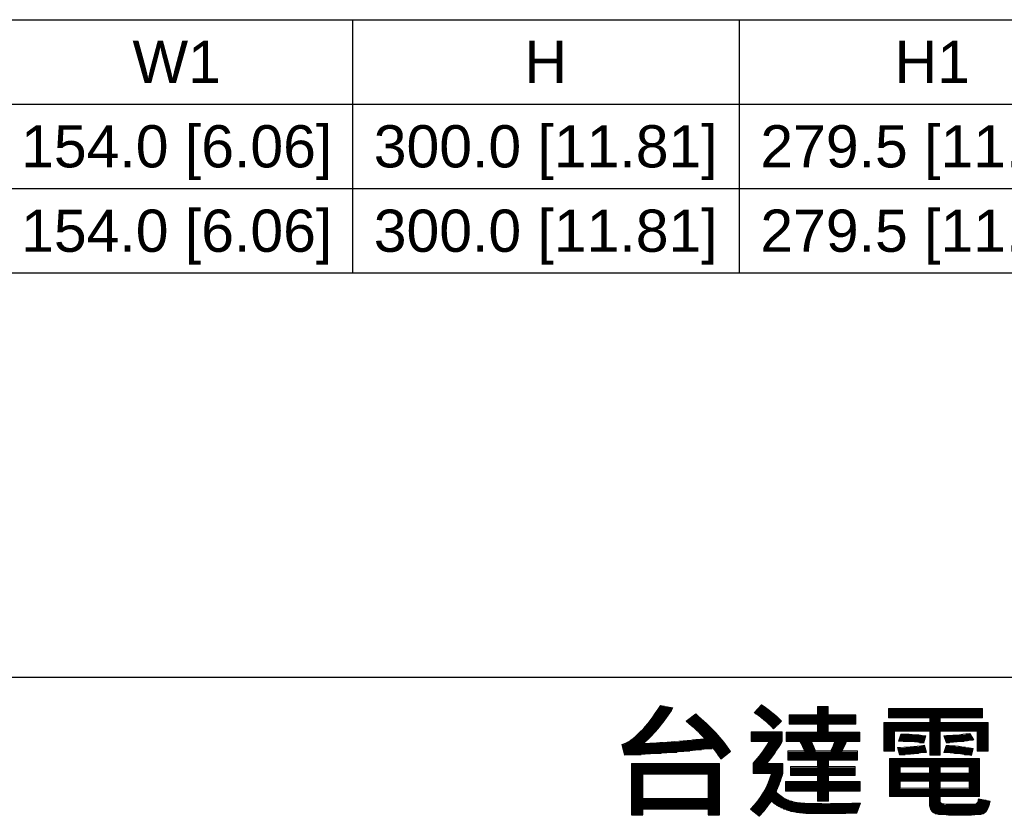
# Model space of a CAD drawing. Header units: millimetres. Extents: x 10777 to 12153, y -350 to 623.
# Tile 4 of 59: x 10953 to 11135, y -204 to -57. Entities that reach past the tile are written whole.
import ezdxf

# ---------------------------------------------------------------- set-up
doc = ezdxf.new("R2010")
doc.units = ezdxf.units.MM
doc.styles.add('TEXTSTYLE_5', font='arial.ttf')

msp = doc.modelspace()

# ---------------------------------------------------------------- linework, layer by layer
at = {"color": 7, "linetype": 'Continuous'}
for p, q in [((10832.89, -56.98), (11352.89, -56.98)), ((11014.89, -56.98), (11014.89, -103.78)), ((11086.39, -56.98), (11086.39, -103.78)), ((10832.89, -72.58), (11352.89, -72.58)), ((10832.89, -88.18), (11352.89, -88.18)), ((10832.89, -103.78), (11352.89, -103.78))]:
    msp.add_line(p, q, dxfattribs=at)
at = {"color": 7}
for p, q in [((11440.26, -178.56), (10801.44, -178.56)), ((11071.76, -183.87), (11072.62, -183.87)), ((11090.34, -183.87), (11090.94, -183.87)), ((11090.55, -183.64), (11090.61, -183.64)), ((11070.58, -185.65), (11073.21, -185.65)), ((11070.73, -185.43), (11073.36, -185.43)), ((11070.89, -185.21), (11073.52, -185.21)), ((11071.04, -184.98), (11073.66, -184.98)), ((11071.19, -184.76), (11073.81, -184.76)), ((11071.33, -184.54), (11073.95, -184.54)), ((11071.48, -184.31), (11074.09, -184.31)), ((11071.62, -184.09), (11073.75, -184.09)), ((11077.95, -185.65), (11078.82, -185.65)), ((11078.24, -185.43), (11078.56, -185.43)), ((11089.26, -184.98), (11092.45, -184.98)), ((11089.38, -185.21), (11092.72, -185.21)), ((11089.47, -184.76), (11092.17, -184.76)), ((11089.69, -184.54), (11091.88, -184.54)), ((11089.73, -185.43), (11092.98, -185.43)), ((11089.9, -184.31), (11091.58, -184.31)), ((11090.05, -185.65), (11093.23, -185.65)), ((11090.12, -184.09), (11091.27, -184.09)), ((11095.64, -185.65), (11107.97, -185.65)), ((11100.88, -184.09), (11102.9, -184.09)), ((11100.88, -184.31), (11102.9, -184.31)), ((11100.88, -184.54), (11102.9, -184.54)), ((11100.88, -184.76), (11102.9, -184.76)), ((11100.88, -184.98), (11102.9, -184.98)), ((11100.88, -185.21), (11102.9, -185.21)), ((11100.88, -185.43), (11102.9, -185.43)), ((11114.05, -184.31), (11131.45, -184.31)), ((11114.05, -184.54), (11131.45, -184.54)), ((11114.05, -184.76), (11131.45, -184.76)), ((11114.05, -184.98), (11131.45, -184.98)), ((11114.05, -185.21), (11131.45, -185.21)), ((11114.05, -185.43), (11131.45, -185.43)), ((11114.05, -185.65), (11131.45, -185.65)), ((11069.21, -187.44), (11071.87, -187.44)), ((11069.4, -187.21), (11072.05, -187.21)), ((11069.58, -186.99), (11072.22, -186.99)), ((11069.75, -186.77), (11072.4, -186.77)), ((11069.92, -186.54), (11072.57, -186.54)), ((11070.09, -186.32), (11072.73, -186.32)), ((11070.26, -186.1), (11072.89, -186.1)), ((11070.42, -185.87), (11073.05, -185.87)), ((11076.78, -186.54), (11079.8, -186.54)), ((11076.78, -186.77), (11080.04, -186.77)), ((11077.04, -186.99), (11080.27, -186.99)), ((11077.08, -186.32), (11079.56, -186.32)), ((11077.31, -187.21), (11080.5, -187.21)), ((11077.37, -186.1), (11079.31, -186.1)), ((11077.57, -187.44), (11080.73, -187.44)), ((11077.66, -185.87), (11079.07, -185.87)), ((11090.36, -185.87), (11093.47, -185.87)), ((11090.65, -186.1), (11093.71, -186.1)), ((11090.93, -186.32), (11093.94, -186.32)), ((11091.2, -186.54), (11094.17, -186.54)), ((11091.46, -186.77), (11094.12, -186.77)), ((11091.71, -186.99), (11093.88, -186.99)), ((11091.95, -187.21), (11093.65, -187.21)), ((11092.18, -187.44), (11093.42, -187.44)), ((11095.64, -185.87), (11107.97, -185.87)), ((11095.64, -186.1), (11107.97, -186.1)), ((11095.64, -186.32), (11107.97, -186.32)), ((11095.64, -186.54), (11107.97, -186.54)), ((11095.64, -186.77), (11107.97, -186.77)), ((11095.64, -186.99), (11107.97, -186.99)), ((11100.88, -187.21), (11102.9, -187.21)), ((11100.88, -187.44), (11102.9, -187.44)), ((11113.2, -186.99), (11132.44, -186.99)), ((11113.2, -187.21), (11132.44, -187.21)), ((11113.2, -187.44), (11132.44, -187.44)), ((11114.05, -185.87), (11131.45, -185.87)), ((11121.66, -186.1), (11123.57, -186.1)), ((11121.66, -186.32), (11123.57, -186.32)), ((11121.66, -186.54), (11123.57, -186.54)), ((11121.66, -186.77), (11123.57, -186.77)), ((11067.52, -189.22), (11070.31, -189.22)), ((11067.76, -189), (11070.52, -189)), ((11067.99, -188.77), (11070.72, -188.77)), ((11068.21, -188.55), (11070.93, -188.55)), ((11068.43, -188.33), (11071.12, -188.33)), ((11068.63, -188.1), (11071.31, -188.1)), ((11068.83, -187.88), (11071.5, -187.88)), ((11069.02, -187.66), (11071.69, -187.66)), ((11077.83, -187.66), (11080.95, -187.66)), ((11078.08, -187.88), (11081.18, -187.88)), ((11078.32, -188.1), (11081.39, -188.1)), ((11078.56, -188.33), (11081.61, -188.33)), ((11078.8, -188.55), (11081.82, -188.55)), ((11079.03, -188.77), (11082.03, -188.77)), ((11079.25, -189), (11082.23, -189)), ((11079.47, -189.22), (11082.43, -189.22)), ((11088.64, -188.77), (11094.39, -188.77)), ((11088.64, -189), (11094.39, -189)), ((11088.64, -189.22), (11094.39, -189.22)), ((11092.41, -187.66), (11093.18, -187.66)), ((11092.63, -187.88), (11092.95, -187.88)), ((11095.11, -188.77), (11108.74, -188.77)), ((11095.11, -189), (11108.74, -189)), ((11095.11, -189.22), (11108.74, -189.22)), ((11100.88, -187.66), (11102.9, -187.66)), ((11100.88, -187.88), (11102.9, -187.88)), ((11100.88, -188.1), (11102.9, -188.1)), ((11100.88, -188.33), (11102.9, -188.33)), ((11100.88, -188.55), (11102.9, -188.55)), ((11113.2, -187.66), (11132.44, -187.66)), ((11113.2, -187.88), (11132.44, -187.88)), ((11113.2, -188.1), (11132.44, -188.1)), ((11113.2, -188.33), (11132.44, -188.33)), ((11113.2, -188.55), (11115.15, -188.55)), ((11113.2, -188.77), (11115.15, -188.77)), ((11113.2, -189), (11115.15, -189)), ((11113.2, -189.22), (11115.15, -189.22)), ((11116.26, -189.22), (11119.88, -189.22)), ((11121.66, -188.55), (11123.57, -188.55)), ((11121.66, -188.77), (11123.57, -188.77)), ((11121.66, -189), (11123.57, -189)), ((11121.66, -189.22), (11123.57, -189.22)), ((11126.33, -189.22), (11129.3, -189.22)), ((11128.34, -189), (11129.17, -189)), ((11130.46, -188.55), (11132.44, -188.55)), ((11130.46, -188.77), (11132.44, -188.77)), ((11130.46, -189), (11132.44, -189)), ((11130.46, -189.22), (11132.44, -189.22)), ((11064.7, -191), (11083.91, -191)), ((11065.21, -190.78), (11083.74, -190.78)), ((11065.67, -190.56), (11068.97, -190.56)), ((11066.05, -190.34), (11069.2, -190.34)), ((11066.4, -190.11), (11069.43, -190.11)), ((11066.71, -189.89), (11069.66, -189.89)), ((11067, -189.67), (11069.88, -189.67)), ((11067.27, -189.44), (11070.1, -189.44)), ((11072.61, -190.56), (11083.57, -190.56)), ((11075.4, -190.34), (11083.39, -190.34)), ((11077.8, -190.11), (11083.2, -190.11)), ((11079.69, -189.44), (11082.63, -189.44)), ((11079.9, -189.67), (11082.82, -189.67)), ((11079.99, -189.89), (11083.01, -189.89)), ((11088.64, -189.44), (11094.39, -189.44)), ((11088.64, -189.67), (11094.39, -189.67)), ((11088.64, -189.89), (11094.39, -189.89)), ((11088.64, -190.11), (11094.39, -190.11)), ((11088.64, -190.34), (11094.39, -190.34)), ((11091.6, -191), (11094.02, -191)), ((11091.74, -190.78), (11094.16, -190.78)), ((11091.88, -190.56), (11094.3, -190.56)), ((11095.11, -189.44), (11108.74, -189.44)), ((11095.11, -189.67), (11108.74, -189.67)), ((11095.11, -189.89), (11108.74, -189.89)), ((11095.11, -190.11), (11108.74, -190.11)), ((11095.11, -190.34), (11108.74, -190.34)), ((11097.75, -190.56), (11099.86, -190.56)), ((11097.87, -190.78), (11099.97, -190.78)), ((11097.98, -191), (11100.07, -191)), ((11103.87, -191), (11106, -191)), ((11103.96, -190.78), (11106.09, -190.78)), ((11104.05, -190.56), (11106.18, -190.56)), ((11113.2, -189.44), (11115.15, -189.44)), ((11113.2, -189.67), (11115.15, -189.67)), ((11113.2, -189.89), (11115.15, -189.89)), ((11113.2, -190.11), (11115.15, -190.11)), ((11113.2, -190.34), (11115.15, -190.34)), ((11113.2, -190.56), (11115.15, -190.56)), ((11113.2, -190.78), (11115.15, -190.78)), ((11113.2, -191), (11115.15, -191)), ((11115.98, -190.11), (11120.75, -190.11)), ((11116.05, -189.89), (11120.81, -189.89)), ((11116.12, -189.67), (11120.87, -189.67)), ((11116.19, -189.44), (11120.94, -189.44)), ((11116.75, -190.34), (11120.69, -190.34)), ((11119.76, -190.56), (11120.62, -190.56)), ((11121.66, -189.44), (11123.57, -189.44)), ((11121.66, -189.67), (11123.57, -189.67)), ((11121.66, -189.89), (11123.57, -189.89)), ((11121.66, -190.11), (11123.57, -190.11)), ((11121.66, -190.34), (11123.57, -190.34)), ((11121.66, -190.56), (11123.57, -190.56)), ((11121.66, -190.78), (11123.57, -190.78)), ((11121.66, -191), (11123.57, -191)), ((11124.3, -189.44), (11129.44, -189.44)), ((11124.38, -189.67), (11129.57, -189.67)), ((11124.46, -189.89), (11129.71, -189.89)), ((11124.54, -190.11), (11129.63, -190.11)), ((11124.62, -190.34), (11128.01, -190.34)), ((11124.7, -190.56), (11125.31, -190.56)), ((11130.46, -189.44), (11132.44, -189.44)), ((11130.46, -189.67), (11132.44, -189.67)), ((11130.46, -189.89), (11132.44, -189.89)), ((11130.46, -190.11), (11132.44, -190.11)), ((11130.46, -190.34), (11132.44, -190.34)), ((11130.46, -190.56), (11132.44, -190.56)), ((11130.46, -190.78), (11132.44, -190.78)), ((11130.46, -191), (11132.44, -191)), ((11064.75, -191.23), (11084.08, -191.23)), ((11064.81, -191.45), (11084.25, -191.45)), ((11064.87, -191.67), (11081.43, -191.67)), ((11064.92, -191.9), (11079.45, -191.9)), ((11064.98, -192.12), (11077.29, -192.12)), ((11065.03, -192.34), (11074.87, -192.34)), ((11065.09, -192.57), (11072.02, -192.57)), ((11065.15, -192.79), (11068.29, -192.79)), ((11081.63, -191.67), (11084.41, -191.67)), ((11081.8, -191.9), (11084.57, -191.9)), ((11081.97, -192.12), (11084.72, -192.12)), ((11082.14, -192.34), (11084.69, -192.34)), ((11082.3, -192.57), (11084.41, -192.57)), ((11082.45, -192.79), (11084.13, -192.79)), ((11082.61, -193.01), (11083.86, -193.01)), ((11090.17, -193.01), (11092.65, -193.01)), ((11090.34, -192.79), (11092.81, -192.79)), ((11090.51, -192.57), (11092.97, -192.57)), ((11090.68, -192.34), (11093.12, -192.34)), ((11090.84, -192.12), (11093.28, -192.12)), ((11090.99, -191.9), (11093.43, -191.9)), ((11091.15, -191.67), (11093.58, -191.67)), ((11091.3, -191.45), (11093.73, -191.45)), ((11091.45, -191.23), (11093.87, -191.23)), ((11095.44, -192.34), (11108.3, -192.34)), ((11095.44, -192.57), (11108.3, -192.57)), ((11095.44, -192.79), (11108.3, -192.79)), ((11095.44, -193.01), (11108.3, -193.01)), ((11098.09, -191.23), (11100.17, -191.23)), ((11098.2, -191.45), (11100.27, -191.45)), ((11098.3, -191.67), (11100.37, -191.67)), ((11098.39, -191.9), (11100.46, -191.9)), ((11098.48, -192.12), (11100.55, -192.12)), ((11103.36, -192.12), (11105.45, -192.12)), ((11103.47, -191.9), (11105.57, -191.9)), ((11103.58, -191.67), (11105.68, -191.67)), ((11103.68, -191.45), (11105.79, -191.45)), ((11103.78, -191.23), (11105.9, -191.23)), ((11113.2, -191.23), (11115.15, -191.23)), ((11113.2, -191.45), (11115.15, -191.45)), ((11113.2, -191.67), (11115.15, -191.67)), ((11113.2, -191.9), (11115.15, -191.9)), ((11113.2, -192.12), (11115.15, -192.12)), ((11115.73, -191.67), (11120.86, -191.67)), ((11115.79, -191.9), (11120.93, -191.9)), ((11115.86, -192.12), (11121.01, -192.12)), ((11115.92, -192.34), (11121.05, -192.34)), ((11115.99, -192.57), (11119.58, -192.57)), ((11116.05, -192.79), (11117.12, -192.79)), ((11117.25, -191.45), (11120.79, -191.45)), ((11119.7, -191.23), (11120.71, -191.23)), ((11121.66, -191.23), (11123.57, -191.23)), ((11121.66, -191.45), (11123.57, -191.45)), ((11121.66, -191.67), (11123.57, -191.67)), ((11121.66, -191.9), (11123.57, -191.9)), ((11121.66, -192.12), (11123.57, -192.12)), ((11121.66, -192.34), (11123.57, -192.34)), ((11121.66, -192.57), (11123.57, -192.57)), ((11121.66, -192.79), (11123.57, -192.79)), ((11124.28, -192.34), (11129.51, -192.34)), ((11124.36, -192.12), (11129.57, -192.12)), ((11124.44, -191.9), (11129.62, -191.9)), ((11124.52, -191.67), (11129.67, -191.67)), ((11124.6, -191.45), (11128.27, -191.45)), ((11124.68, -191.23), (11126.42, -191.23)), ((11126.23, -192.57), (11129.46, -192.57)), ((11128.11, -192.79), (11129.41, -192.79)), ((11130.46, -191.23), (11132.44, -191.23)), ((11130.46, -191.45), (11132.44, -191.45)), ((11130.46, -191.67), (11132.44, -191.67)), ((11130.46, -191.9), (11132.44, -191.9)), ((11130.46, -192.12), (11132.44, -192.12)), ((11066.5, -194.57), (11082.78, -194.57)), ((11066.5, -194.8), (11082.78, -194.8)), ((11082.76, -193.23), (11083.58, -193.23)), ((11082.9, -193.46), (11083.3, -193.46)), ((11089.01, -194.57), (11094.5, -194.57)), ((11089.01, -194.8), (11094.5, -194.8)), ((11089.04, -194.35), (11091.63, -194.35)), ((11089.24, -194.13), (11091.8, -194.13)), ((11089.44, -193.9), (11091.98, -193.9)), ((11089.63, -193.68), (11092.15, -193.68)), ((11089.82, -193.46), (11092.32, -193.46)), ((11090, -193.23), (11092.48, -193.23)), ((11095.44, -193.23), (11108.3, -193.23)), ((11095.44, -193.46), (11108.3, -193.46)), ((11095.44, -193.68), (11108.3, -193.68)), ((11100.9, -193.9), (11102.97, -193.9)), ((11100.9, -194.13), (11102.97, -194.13)), ((11100.9, -194.35), (11102.97, -194.35)), ((11100.9, -194.57), (11102.97, -194.57)), ((11100.9, -194.8), (11102.97, -194.8)), ((11114.23, -193.68), (11130.87, -193.68)), ((11114.23, -193.9), (11130.87, -193.9)), ((11114.23, -194.13), (11130.87, -194.13)), ((11114.23, -194.35), (11130.87, -194.35)), ((11114.23, -194.57), (11130.87, -194.57)), ((11114.23, -194.8), (11130.87, -194.8)), ((11066.5, -195.02), (11082.78, -195.02)), ((11066.5, -195.24), (11082.78, -195.24)), ((11066.5, -195.46), (11082.78, -195.46)), ((11066.5, -195.69), (11082.78, -195.69)), ((11066.5, -195.91), (11082.78, -195.91)), ((11066.5, -196.13), (11082.78, -196.13)), ((11066.5, -196.36), (11082.78, -196.36)), ((11066.5, -196.58), (11068.6, -196.58)), ((11080.69, -196.58), (11082.78, -196.58)), ((11089.01, -195.02), (11094.5, -195.02)), ((11089.01, -195.24), (11094.5, -195.24)), ((11089.01, -195.46), (11094.5, -195.46)), ((11089.01, -195.69), (11094.5, -195.69)), ((11089.01, -195.91), (11094.5, -195.91)), ((11089.01, -196.13), (11094.5, -196.13)), ((11092.3, -196.58), (11094.42, -196.58)), ((11092.36, -196.36), (11094.49, -196.36)), ((11095.9, -195.24), (11107.86, -195.24)), ((11095.9, -195.46), (11107.86, -195.46)), ((11095.9, -195.69), (11107.86, -195.69)), ((11095.9, -195.91), (11107.86, -195.91)), ((11095.9, -196.13), (11107.86, -196.13)), ((11095.9, -196.36), (11107.86, -196.36)), ((11095.9, -196.58), (11107.86, -196.58)), ((11100.9, -195.02), (11102.97, -195.02)), ((11114.23, -195.02), (11130.87, -195.02)), ((11114.23, -195.24), (11116.2, -195.24)), ((11114.23, -195.46), (11116.2, -195.46)), ((11114.23, -195.69), (11116.2, -195.69)), ((11114.23, -195.91), (11116.2, -195.91)), ((11114.23, -196.13), (11116.2, -196.13)), ((11114.23, -196.36), (11130.87, -196.36)), ((11114.23, -196.58), (11130.87, -196.58)), ((11121.61, -195.24), (11123.59, -195.24)), ((11121.61, -195.46), (11123.59, -195.46)), ((11121.61, -195.69), (11123.59, -195.69)), ((11121.61, -195.91), (11123.59, -195.91)), ((11121.61, -196.13), (11123.59, -196.13)), ((11128.94, -195.24), (11130.87, -195.24)), ((11128.94, -195.46), (11130.87, -195.46)), ((11128.94, -195.69), (11130.87, -195.69)), ((11128.94, -195.91), (11130.87, -195.91)), ((11128.94, -196.13), (11130.87, -196.13)), ((11066.5, -196.8), (11068.6, -196.8)), ((11066.5, -197.03), (11068.6, -197.03)), ((11066.5, -197.25), (11068.6, -197.25)), ((11066.5, -197.47), (11068.6, -197.47)), ((11066.5, -197.69), (11068.6, -197.69)), ((11066.5, -197.92), (11068.6, -197.92)), ((11066.5, -198.14), (11068.6, -198.14)), ((11066.5, -198.36), (11068.6, -198.36)), ((11080.69, -196.8), (11082.78, -196.8)), ((11080.69, -197.03), (11082.78, -197.03)), ((11080.69, -197.25), (11082.78, -197.25)), ((11080.69, -197.47), (11082.78, -197.47)), ((11080.69, -197.69), (11082.78, -197.69)), ((11080.69, -197.92), (11082.78, -197.92)), ((11080.69, -198.14), (11082.78, -198.14)), ((11080.69, -198.36), (11082.78, -198.36)), ((11091.65, -198.36), (11093.8, -198.36)), ((11091.75, -198.14), (11093.88, -198.14)), ((11091.84, -197.92), (11093.96, -197.92)), ((11091.93, -197.69), (11094.04, -197.69)), ((11092.01, -197.47), (11094.12, -197.47)), ((11092.09, -197.25), (11094.2, -197.25)), ((11092.16, -197.03), (11094.27, -197.03)), ((11092.23, -196.8), (11094.35, -196.8)), ((11094.98, -197.92), (11108.78, -197.92)), ((11094.98, -198.14), (11108.78, -198.14)), ((11094.98, -198.36), (11108.78, -198.36)), ((11100.9, -196.8), (11102.97, -196.8)), ((11100.9, -197.03), (11102.97, -197.03)), ((11100.9, -197.25), (11102.97, -197.25)), ((11100.9, -197.47), (11102.97, -197.47)), ((11100.9, -197.69), (11102.97, -197.69)), ((11114.23, -196.8), (11130.87, -196.8)), ((11114.23, -197.03), (11130.87, -197.03)), ((11114.23, -197.25), (11130.87, -197.25)), ((11114.23, -197.47), (11130.87, -197.47)), ((11114.23, -197.69), (11130.87, -197.69)), ((11114.23, -197.92), (11116.2, -197.92)), ((11114.23, -198.14), (11116.2, -198.14)), ((11114.23, -198.36), (11116.2, -198.36)), ((11121.61, -197.92), (11123.59, -197.92)), ((11121.61, -198.14), (11123.59, -198.14)), ((11121.61, -198.36), (11123.59, -198.36)), ((11128.94, -197.92), (11130.87, -197.92)), ((11128.94, -198.14), (11130.87, -198.14)), ((11128.94, -198.36), (11130.87, -198.36)), ((11066.5, -198.59), (11068.6, -198.59)), ((11066.5, -198.81), (11068.6, -198.81)), ((11066.5, -199.03), (11068.6, -199.03)), ((11066.5, -199.26), (11068.6, -199.26)), ((11066.5, -199.48), (11068.6, -199.48)), ((11066.5, -199.7), (11068.6, -199.7)), ((11066.5, -199.92), (11068.6, -199.92)), ((11066.5, -200.15), (11068.6, -200.15)), ((11080.69, -198.59), (11082.78, -198.59)), ((11080.69, -198.81), (11082.78, -198.81)), ((11080.69, -199.03), (11082.78, -199.03)), ((11080.69, -199.26), (11082.78, -199.26)), ((11080.69, -199.48), (11082.78, -199.48)), ((11080.69, -199.7), (11082.78, -199.7)), ((11080.69, -199.92), (11082.78, -199.92)), ((11080.69, -200.15), (11082.78, -200.15)), ((11090.7, -200.15), (11093.67, -200.15)), ((11090.84, -199.92), (11093.44, -199.92)), ((11090.97, -199.7), (11093.25, -199.7)), ((11091.1, -199.48), (11093.35, -199.48)), ((11091.22, -199.26), (11093.44, -199.26)), ((11091.33, -199.03), (11093.54, -199.03)), ((11091.45, -198.81), (11093.63, -198.81)), ((11091.55, -198.59), (11093.71, -198.59)), ((11094.98, -198.59), (11108.78, -198.59)), ((11094.98, -198.81), (11108.78, -198.81)), ((11094.98, -199.03), (11108.78, -199.03)), ((11094.98, -199.26), (11108.78, -199.26)), ((11094.98, -199.48), (11108.78, -199.48)), ((11100.9, -199.7), (11102.97, -199.7)), ((11100.9, -199.92), (11102.97, -199.92)), ((11100.9, -200.15), (11102.97, -200.15)), ((11114.23, -198.59), (11116.2, -198.59)), ((11114.23, -198.81), (11116.2, -198.81)), ((11114.23, -199.03), (11116.2, -199.03)), ((11114.23, -199.26), (11130.87, -199.26)), ((11114.23, -199.48), (11130.87, -199.48)), ((11114.23, -199.7), (11130.87, -199.7)), ((11114.23, -199.92), (11130.87, -199.92)), ((11114.23, -200.15), (11130.87, -200.15)), ((11121.61, -198.59), (11123.59, -198.59)), ((11121.61, -198.81), (11123.59, -198.81)), ((11121.61, -199.03), (11123.59, -199.03)), ((11128.94, -198.59), (11130.87, -198.59)), ((11128.94, -198.81), (11130.87, -198.81)), ((11128.94, -199.03), (11130.87, -199.03)), ((11066.5, -200.37), (11068.6, -200.37)), ((11066.5, -200.59), (11068.6, -200.59)), ((11066.5, -200.82), (11068.6, -200.82)), ((11066.5, -201.04), (11082.78, -201.04)), ((11066.5, -201.26), (11082.78, -201.26)), ((11066.5, -201.49), (11082.78, -201.49)), ((11066.5, -201.71), (11082.78, -201.71)), ((11066.5, -201.93), (11082.78, -201.93)), ((11080.69, -200.37), (11082.78, -200.37)), ((11080.69, -200.59), (11082.78, -200.59)), ((11080.69, -200.82), (11082.78, -200.82)), ((11089.39, -201.93), (11092, -201.93)), ((11089.58, -201.71), (11092.15, -201.71)), ((11089.76, -201.49), (11092.31, -201.49)), ((11089.93, -201.26), (11095.61, -201.26)), ((11090.09, -201.04), (11095.06, -201.04)), ((11090.25, -200.82), (11094.62, -200.82)), ((11090.41, -200.59), (11094.25, -200.59)), ((11090.56, -200.37), (11093.94, -200.37)), ((11092.46, -201.49), (11096.32, -201.49)), ((11092.72, -201.71), (11097.4, -201.71)), ((11093, -201.93), (11108.79, -201.93)), ((11100.9, -200.37), (11102.97, -200.37)), ((11100.9, -200.59), (11102.97, -200.59)), ((11100.9, -200.82), (11102.97, -200.82)), ((11100.9, -201.04), (11102.97, -201.04)), ((11100.9, -201.26), (11102.97, -201.26)), ((11114.23, -200.37), (11130.87, -200.37)), ((11121.61, -200.59), (11123.59, -200.59)), ((11121.61, -200.82), (11123.59, -200.82)), ((11121.61, -201.04), (11123.59, -201.04)), ((11121.61, -201.26), (11123.59, -201.26)), ((11121.61, -201.49), (11123.61, -201.49)), ((11121.61, -201.71), (11123.71, -201.71)), ((11121.61, -201.93), (11124.25, -201.93)), ((11130.19, -201.93), (11132.75, -201.93)), ((11130.48, -201.71), (11132.8, -201.71)), ((11130.59, -201.49), (11132.84, -201.49)), ((11130.64, -201.26), (11132.08, -201.26)), ((11130.66, -201.04), (11130.96, -201.04)), ((11066.5, -202.16), (11082.78, -202.16)), ((11066.5, -202.38), (11082.78, -202.38)), ((11066.5, -202.6), (11082.78, -202.6)), ((11066.5, -202.82), (11082.78, -202.82)), ((11066.5, -203.05), (11068.6, -203.05)), ((11066.5, -203.27), (11068.6, -203.27)), ((11066.5, -203.49), (11068.6, -203.49)), ((11066.5, -203.72), (11068.6, -203.72)), ((11066.5, -203.94), (11068.6, -203.94)), ((11080.69, -203.05), (11082.78, -203.05)), ((11080.69, -203.27), (11082.78, -203.27)), ((11080.69, -203.49), (11082.78, -203.49)), ((11080.69, -203.72), (11082.78, -203.72)), ((11080.69, -203.94), (11082.78, -203.94)), ((11088.59, -202.82), (11091.33, -202.82)), ((11088.68, -203.05), (11091.15, -203.05)), ((11088.8, -202.6), (11091.5, -202.6)), ((11088.96, -203.27), (11090.97, -203.27)), ((11089, -202.38), (11091.67, -202.38)), ((11089.2, -202.16), (11091.84, -202.16)), ((11089.23, -203.49), (11090.78, -203.49)), ((11089.51, -203.72), (11090.59, -203.72)), ((11089.78, -203.94), (11090.39, -203.94)), ((11093.32, -202.16), (11108.71, -202.16)), ((11093.68, -202.38), (11108.62, -202.38)), ((11094.1, -202.6), (11108.54, -202.6)), ((11094.59, -202.82), (11108.46, -202.82)), ((11095.19, -203.05), (11108.38, -203.05)), ((11095.94, -203.27), (11108.3, -203.27)), ((11097.01, -203.49), (11108.22, -203.49)), ((11121.62, -202.16), (11132.68, -202.16)), ((11121.65, -202.38), (11132.61, -202.38)), ((11121.7, -202.6), (11132.53, -202.6)), ((11121.77, -202.82), (11132.42, -202.82)), ((11121.87, -203.05), (11132.29, -203.05)), ((11122.02, -203.27), (11132.13, -203.27)), ((11122.26, -203.49), (11131.92, -203.49)), ((11122.68, -203.72), (11131.61, -203.72)), ((11125.13, -203.94), (11129.4, -203.94)), ((11090.06, -204.16), (11090.19, -204.16))]:
    msp.add_line(p, q, dxfattribs=at)
at = {"color": 7, "lineweight": 5}
for points in [[(11064.69, -190.98), (11066.9, -190.27), (11069.28, -187.85), (11071.86, -183.72)], [(11071.86, -183.72), (11071.86, -183.72), (11074.18, -184.18), (11074.18, -184.18)], [(11089.17, -185.07), (11089.17, -185.07), (11090.57, -183.62), (11090.57, -183.62)], [(11090.57, -183.62), (11091.89, -184.47), (11093.12, -185.47), (11094.26, -186.63)], [(11074.18, -184.18), (11072.65, -186.64), (11070.84, -188.85), (11068.73, -190.77)], [(11076.64, -186.66), (11076.64, -186.66), (11078.41, -185.3), (11078.41, -185.3)], [(11078.41, -185.3), (11081.16, -187.68), (11083.29, -189.99), (11084.81, -192.25)], [(11092.79, -188.04), (11091.6, -186.81), (11090.4, -185.82), (11089.17, -185.07)], [(11095.64, -187.18), (11095.64, -187.18), (11095.64, -185.49), (11095.64, -185.49)], [(11095.64, -185.49), (11095.64, -185.49), (11100.88, -185.49), (11100.88, -185.49)], [(11100.88, -185.49), (11100.88, -185.49), (11100.88, -183.93), (11100.88, -183.93)], [(11100.88, -183.93), (11100.88, -183.93), (11102.9, -183.93), (11102.9, -183.93)], [(11102.9, -183.93), (11102.9, -183.93), (11102.9, -185.49), (11102.9, -185.49)], [(11102.9, -185.49), (11102.9, -185.49), (11107.97, -185.49), (11107.97, -185.49)], [(11107.97, -185.49), (11107.97, -185.49), (11107.97, -187.18), (11107.97, -187.18)], [(11114.05, -186.04), (11114.05, -186.04), (11114.05, -184.29), (11114.05, -184.29)], [(11114.05, -184.29), (11114.05, -184.29), (11131.45, -184.29), (11131.45, -184.29)], [(11131.45, -184.29), (11131.45, -184.29), (11131.45, -186.04), (11131.45, -186.04)], [(11080.09, -189.88), (11079.14, -188.83), (11077.99, -187.75), (11076.64, -186.66)], [(11094.26, -186.63), (11094.26, -186.63), (11092.79, -188.04), (11092.79, -188.04)], [(11100.88, -187.18), (11100.88, -187.18), (11095.64, -187.18), (11095.64, -187.18)], [(11100.88, -188.66), (11100.88, -188.66), (11100.88, -187.18), (11100.88, -187.18)], [(11107.97, -187.18), (11107.97, -187.18), (11102.9, -187.18), (11102.9, -187.18)], [(11102.9, -187.18), (11102.9, -187.18), (11102.9, -188.66), (11102.9, -188.66)], [(11113.2, -192.18), (11113.2, -192.18), (11113.2, -186.87), (11113.2, -186.87)], [(11113.2, -186.87), (11113.2, -186.87), (11121.66, -186.87), (11121.66, -186.87)], [(11121.66, -186.04), (11121.66, -186.04), (11114.05, -186.04), (11114.05, -186.04)], [(11121.66, -186.87), (11121.66, -186.87), (11121.66, -186.04), (11121.66, -186.04)], [(11131.45, -186.04), (11131.45, -186.04), (11123.57, -186.04), (11123.57, -186.04)], [(11123.57, -186.04), (11123.57, -186.04), (11123.57, -186.87), (11123.57, -186.87)], [(11123.57, -186.87), (11123.57, -186.87), (11132.44, -186.87), (11132.44, -186.87)], [(11132.44, -186.87), (11132.44, -186.87), (11132.44, -192.18), (11132.44, -192.18)], [(11088.64, -190.41), (11088.64, -190.41), (11088.64, -188.59), (11088.64, -188.59)], [(11088.64, -188.59), (11088.64, -188.59), (11094.39, -188.59), (11094.39, -188.59)], [(11094.39, -188.59), (11094.39, -188.59), (11094.39, -190.41), (11094.39, -190.41)], [(11095.11, -190.38), (11095.11, -190.38), (11095.11, -188.66), (11095.11, -188.66)], [(11095.11, -188.66), (11095.11, -188.66), (11100.88, -188.66), (11100.88, -188.66)], [(11102.9, -188.66), (11102.9, -188.66), (11108.74, -188.66), (11108.74, -188.66)], [(11108.74, -188.66), (11108.74, -188.66), (11108.74, -190.38), (11108.74, -190.38)], [(11121.66, -188.5), (11121.66, -188.5), (11115.15, -188.5), (11115.15, -188.5)], [(11115.15, -188.5), (11115.15, -188.5), (11115.15, -192.18), (11115.15, -192.18)], [(11115.91, -190.31), (11115.91, -190.31), (11116.33, -189.02), (11116.33, -189.02)], [(11116.33, -189.02), (11117.59, -189), (11119.14, -189.11), (11120.96, -189.35)], [(11120.96, -189.35), (11120.96, -189.35), (11120.59, -190.66), (11120.59, -190.66)], [(11121.66, -192.93), (11121.66, -192.93), (11121.66, -188.5), (11121.66, -188.5)], [(11130.46, -188.5), (11130.46, -188.5), (11123.57, -188.5), (11123.57, -188.5)], [(11123.57, -188.5), (11123.57, -188.5), (11123.57, -192.93), (11123.57, -192.93)], [(11124.25, -189.33), (11125.67, -189.31), (11127.28, -189.16), (11129.1, -188.89)], [(11124.71, -190.59), (11124.71, -190.59), (11124.25, -189.33), (11124.25, -189.33)], [(11129.1, -188.89), (11129.1, -188.89), (11129.82, -190.08), (11129.82, -190.08)], [(11130.46, -192.18), (11130.46, -192.18), (11130.46, -188.5), (11130.46, -188.5)], [(11065.18, -192.91), (11065.18, -192.91), (11064.69, -190.98), (11064.69, -190.98)], [(11068.73, -190.77), (11071.73, -190.66), (11075.52, -190.36), (11080.09, -189.88)], [(11091.98, -190.41), (11091.98, -190.41), (11088.64, -190.41), (11088.64, -190.41)], [(11089.01, -194.38), (11089.98, -193.34), (11090.97, -192.02), (11091.98, -190.41)], [(11094.39, -190.41), (11093.48, -191.88), (11092.53, -193.23), (11091.54, -194.46)], [(11097.65, -190.38), (11097.65, -190.38), (11095.11, -190.38), (11095.11, -190.38)], [(11098.49, -192.13), (11098.28, -191.6), (11098.01, -191.02), (11097.65, -190.38)], [(11104.11, -190.38), (11104.11, -190.38), (11099.77, -190.38), (11099.77, -190.38)], [(11099.77, -190.38), (11100.05, -190.93), (11100.31, -191.51), (11100.55, -192.13)], [(11103.36, -192.13), (11103.67, -191.51), (11103.92, -190.93), (11104.11, -190.38)], [(11106.25, -190.38), (11105.99, -191.04), (11105.72, -191.62), (11105.44, -192.13)], [(11108.74, -190.38), (11108.74, -190.38), (11106.25, -190.38), (11106.25, -190.38)], [(11115.68, -191.51), (11117.19, -191.49), (11118.86, -191.36), (11120.67, -191.1)], [(11120.59, -190.66), (11119.05, -190.45), (11117.49, -190.34), (11115.91, -190.31)], [(11120.67, -191.1), (11120.67, -191.1), (11121.08, -192.34), (11121.08, -192.34)], [(11124.25, -192.43), (11124.25, -192.43), (11124.71, -191.12), (11124.71, -191.12)], [(11129.82, -190.08), (11128.27, -190.34), (11126.56, -190.51), (11124.71, -190.59)], [(11124.71, -191.12), (11126.07, -191.15), (11127.73, -191.34), (11129.68, -191.67)], [(11081.61, -191.65), (11075.7, -192.35), (11070.22, -192.77), (11065.18, -192.91)], [(11083.04, -193.67), (11082.6, -192.98), (11082.13, -192.3), (11081.61, -191.65)], [(11084.81, -192.25), (11084.81, -192.25), (11083.04, -193.67), (11083.04, -193.67)], [(11095.44, -193.83), (11095.44, -193.83), (11095.44, -192.13), (11095.44, -192.13)], [(11095.44, -192.13), (11095.44, -192.13), (11098.49, -192.13), (11098.49, -192.13)], [(11100.55, -192.13), (11100.55, -192.13), (11103.36, -192.13), (11103.36, -192.13)], [(11105.44, -192.13), (11105.44, -192.13), (11108.3, -192.13), (11108.3, -192.13)], [(11108.3, -192.13), (11108.3, -192.13), (11108.3, -193.83), (11108.3, -193.83)], [(11115.15, -192.18), (11115.15, -192.18), (11113.2, -192.18), (11113.2, -192.18)], [(11116.07, -192.84), (11116.07, -192.84), (11115.68, -191.51), (11115.68, -191.51)], [(11121.08, -192.34), (11119.65, -192.6), (11117.98, -192.77), (11116.07, -192.84)], [(11123.57, -192.93), (11123.57, -192.93), (11121.66, -192.93), (11121.66, -192.93)], [(11129.36, -192.98), (11127.53, -192.68), (11125.83, -192.49), (11124.25, -192.43)], [(11129.68, -191.67), (11129.68, -191.67), (11129.36, -192.98), (11129.36, -192.98)], [(11132.44, -192.18), (11132.44, -192.18), (11130.46, -192.18), (11130.46, -192.18)], [(11066.5, -203.97), (11066.5, -203.97), (11066.5, -194.46), (11066.5, -194.46)], [(11066.5, -194.46), (11066.5, -194.46), (11082.78, -194.46), (11082.78, -194.46)], [(11082.78, -194.46), (11082.78, -194.46), (11082.78, -203.97), (11082.78, -203.97)], [(11089.01, -196.31), (11089.01, -196.31), (11089.01, -194.38), (11089.01, -194.38)], [(11091.54, -194.46), (11091.54, -194.46), (11094.5, -194.46), (11094.5, -194.46)], [(11094.5, -194.46), (11094.5, -194.46), (11094.5, -196.31), (11094.5, -196.31)], [(11100.9, -193.83), (11100.9, -193.83), (11095.44, -193.83), (11095.44, -193.83)], [(11100.9, -195.03), (11100.9, -195.03), (11100.9, -193.83), (11100.9, -193.83)], [(11108.3, -193.83), (11108.3, -193.83), (11102.97, -193.83), (11102.97, -193.83)], [(11102.97, -193.83), (11102.97, -193.83), (11102.97, -195.03), (11102.97, -195.03)], [(11114.23, -200.59), (11114.23, -200.59), (11114.23, -193.56), (11114.23, -193.56)], [(11114.23, -193.56), (11114.23, -193.56), (11130.87, -193.56), (11130.87, -193.56)], [(11130.87, -193.56), (11130.87, -193.56), (11130.87, -200.59), (11130.87, -200.59)], [(11080.69, -196.46), (11080.69, -196.46), (11068.6, -196.46), (11068.6, -196.46)], [(11068.6, -196.46), (11068.6, -196.46), (11068.6, -200.94), (11068.6, -200.94)], [(11080.69, -200.94), (11080.69, -200.94), (11080.69, -196.46), (11080.69, -196.46)], [(11088.51, -202.91), (11090.47, -200.88), (11091.76, -198.68), (11092.37, -196.31)], [(11092.37, -196.31), (11092.37, -196.31), (11089.01, -196.31), (11089.01, -196.31)], [(11094.5, -196.31), (11094.13, -197.53), (11093.71, -198.67), (11093.24, -199.72)], [(11095.9, -196.66), (11095.9, -196.66), (11095.9, -195.03), (11095.9, -195.03)], [(11095.9, -195.03), (11095.9, -195.03), (11100.9, -195.03), (11100.9, -195.03)], [(11100.9, -196.66), (11100.9, -196.66), (11095.9, -196.66), (11095.9, -196.66)], [(11100.9, -197.81), (11100.9, -197.81), (11100.9, -196.66), (11100.9, -196.66)], [(11102.97, -195.03), (11102.97, -195.03), (11107.86, -195.03), (11107.86, -195.03)], [(11107.86, -196.66), (11107.86, -196.66), (11102.97, -196.66), (11102.97, -196.66)], [(11102.97, -196.66), (11102.97, -196.66), (11102.97, -197.81), (11102.97, -197.81)], [(11107.86, -195.03), (11107.86, -195.03), (11107.86, -196.66), (11107.86, -196.66)], [(11121.61, -195.03), (11121.61, -195.03), (11116.2, -195.03), (11116.2, -195.03)], [(11116.2, -195.03), (11116.2, -195.03), (11116.2, -196.26), (11116.2, -196.26)], [(11116.2, -196.26), (11116.2, -196.26), (11121.61, -196.26), (11121.61, -196.26)], [(11121.61, -196.26), (11121.61, -196.26), (11121.61, -195.03), (11121.61, -195.03)], [(11128.94, -195.03), (11128.94, -195.03), (11123.59, -195.03), (11123.59, -195.03)], [(11123.59, -195.03), (11123.59, -195.03), (11123.59, -196.26), (11123.59, -196.26)], [(11123.59, -196.26), (11123.59, -196.26), (11128.94, -196.26), (11128.94, -196.26)], [(11128.94, -196.26), (11128.94, -196.26), (11128.94, -195.03), (11128.94, -195.03)], [(11094.98, -199.55), (11094.98, -199.55), (11094.98, -197.81), (11094.98, -197.81)], [(11094.98, -197.81), (11094.98, -197.81), (11100.9, -197.81), (11100.9, -197.81)], [(11102.97, -197.81), (11102.97, -197.81), (11108.78, -197.81), (11108.78, -197.81)], [(11108.78, -197.81), (11108.78, -197.81), (11108.78, -199.55), (11108.78, -199.55)], [(11121.61, -197.74), (11121.61, -197.74), (11116.2, -197.74), (11116.2, -197.74)], [(11116.2, -197.74), (11116.2, -197.74), (11116.2, -199.05), (11116.2, -199.05)], [(11121.61, -199.05), (11121.61, -199.05), (11121.61, -197.74), (11121.61, -197.74)], [(11128.94, -197.74), (11128.94, -197.74), (11123.59, -197.74), (11123.59, -197.74)], [(11123.59, -197.74), (11123.59, -197.74), (11123.59, -199.05), (11123.59, -199.05)], [(11128.94, -199.05), (11128.94, -199.05), (11128.94, -197.74), (11128.94, -197.74)], [(11093.24, -199.72), (11093.79, -200.33), (11094.46, -200.8), (11095.26, -201.13)], [(11100.9, -199.55), (11100.9, -199.55), (11094.98, -199.55), (11094.98, -199.55)], [(11100.9, -201.4), (11100.9, -201.4), (11100.9, -199.55), (11100.9, -199.55)], [(11108.78, -199.55), (11108.78, -199.55), (11102.97, -199.55), (11102.97, -199.55)], [(11102.97, -199.55), (11102.97, -199.55), (11102.97, -201.4), (11102.97, -201.4)], [(11116.2, -199.05), (11116.2, -199.05), (11121.61, -199.05), (11121.61, -199.05)], [(11123.59, -199.05), (11123.59, -199.05), (11128.94, -199.05), (11128.94, -199.05)], [(11068.6, -200.94), (11068.6, -200.94), (11080.69, -200.94), (11080.69, -200.94)], [(11092.37, -201.4), (11091.71, -202.38), (11090.97, -203.33), (11090.13, -204.22)], [(11095.26, -201.13), (11096.06, -201.46), (11096.89, -201.66), (11097.77, -201.76)], [(11102.97, -201.4), (11102.97, -201.4), (11100.9, -201.4), (11100.9, -201.4)], [(11108.85, -201.77), (11108.85, -201.77), (11108.16, -203.65), (11108.16, -203.65)], [(11121.61, -200.59), (11121.61, -200.59), (11114.23, -200.59), (11114.23, -200.59)], [(11121.61, -201.88), (11121.61, -201.88), (11121.61, -200.59), (11121.61, -200.59)], [(11122.02, -203.26), (11121.75, -202.94), (11121.61, -202.48), (11121.61, -201.88)], [(11130.87, -200.59), (11130.87, -200.59), (11123.59, -200.59), (11123.59, -200.59)], [(11123.59, -200.59), (11123.59, -200.59), (11123.59, -201.28), (11123.59, -201.28)], [(11123.59, -201.28), (11123.59, -201.6), (11123.71, -201.8), (11123.94, -201.88)], [(11129.92, -201.99), (11130.17, -201.97), (11130.37, -201.88), (11130.48, -201.7)], [(11130.48, -201.7), (11130.6, -201.52), (11130.66, -201.28), (11130.66, -200.98)], [(11130.66, -200.98), (11130.66, -200.98), (11132.85, -201.42), (11132.85, -201.42)], [(11132.85, -201.42), (11132.73, -202.17), (11132.52, -202.74), (11132.23, -203.13)], [(11080.69, -202.93), (11080.69, -202.93), (11068.6, -202.93), (11068.6, -202.93)], [(11068.6, -202.93), (11068.6, -202.93), (11068.6, -203.97), (11068.6, -203.97)], [(11080.69, -203.97), (11080.69, -203.97), (11080.69, -202.93), (11080.69, -202.93)], [(11090.13, -204.22), (11090.13, -204.22), (11088.51, -202.91), (11088.51, -202.91)], [(11123.28, -203.86), (11122.71, -203.79), (11122.29, -203.59), (11122.02, -203.26)], [(11132.23, -203.13), (11131.95, -203.52), (11131.64, -203.76), (11131.3, -203.84)], [(11068.6, -203.97), (11068.6, -203.97), (11066.5, -203.97), (11066.5, -203.97)], [(11082.78, -203.97), (11082.78, -203.97), (11080.69, -203.97), (11080.69, -203.97)]]:
    msp.add_open_spline(points, degree=3, dxfattribs=at)
for points, knots in [([(11108.16, -203.65), (11105.52, -203.7), (11102.79, -203.72), (11099.98, -203.72), (11099.98, -203.72), (11096.5, -203.72), (11093.96, -202.94), (11092.37, -201.4)], [0.04761905, 0.04761905, 0.04761905, 0.04761905, 0.0952381, 0.0952381, 0.0952381, 0.09523811, 0.14285714, 0.14285714, 0.14285714, 0.14285714]), ([(11097.77, -201.76), (11098.65, -201.84), (11100.23, -201.89), (11102.51, -201.89), (11102.51, -201.89), (11104.59, -201.89), (11106.71, -201.85), (11108.85, -201.77)], [0.9047619, 0.9047619, 0.9047619, 0.9047619, 0.95238095, 0.95238095, 0.95238095, 0.95238096, 1, 1, 1, 1]), ([(11123.94, -201.88), (11124.18, -201.97), (11125.52, -202.01), (11127.96, -202.01), (11127.96, -202.01), (11129, -202.01), (11129.66, -202), (11129.92, -201.99)], [0.7368421, 0.7368421, 0.7368421, 0.7368421, 0.7894737, 0.7894737, 0.7894737, 0.7894737, 0.8421053, 0.8421053, 0.8421053, 0.8421053]), ([(11131.3, -203.84), (11130.97, -203.92), (11129.58, -203.95), (11127.16, -203.95), (11127.16, -203.95), (11125.15, -203.95), (11123.86, -203.92), (11123.28, -203.86)], [0.1052632, 0.1052632, 0.1052632, 0.1052632, 0.1578947, 0.1578947, 0.1578947, 0.1578947, 0.2105263, 0.2105263, 0.2105263, 0.2105263])]:
    msp.add_open_spline(points, degree=3, knots=knots, dxfattribs=at)

# ---------------------------------------------------------------- texts
at = {"color": 7, "linetype": 'Continuous', "char_height": 7.8, "attachment_point": 2, "line_spacing_factor": 0.9, "style": 'TEXTSTYLE_5'}
for s, insert, width in [('W1', (10982.39, -60.88), 16.3249), ('H', (11050.64, -60.88), 7.858), ('H1', (11122.14, -60.88), 13.9182), ('154.0 [6.06]', (10982.39, -76.48), 57.4996), ('300.0 [11.81]', (11050.64, -76.48), 63.5599), ('279.5 [11.00]', (11122.14, -76.48), 63.5599), ('154.0 [6.06]', (10982.39, -92.08), 57.4996), ('300.0 [11.81]', (11050.64, -92.08), 63.5599), ('279.5 [11.00]', (11122.14, -92.08), 63.5599)]:
    msp.add_mtext(s, dxfattribs=dict(at, insert=insert, width=width))

doc.saveas('drawing.dxf')
